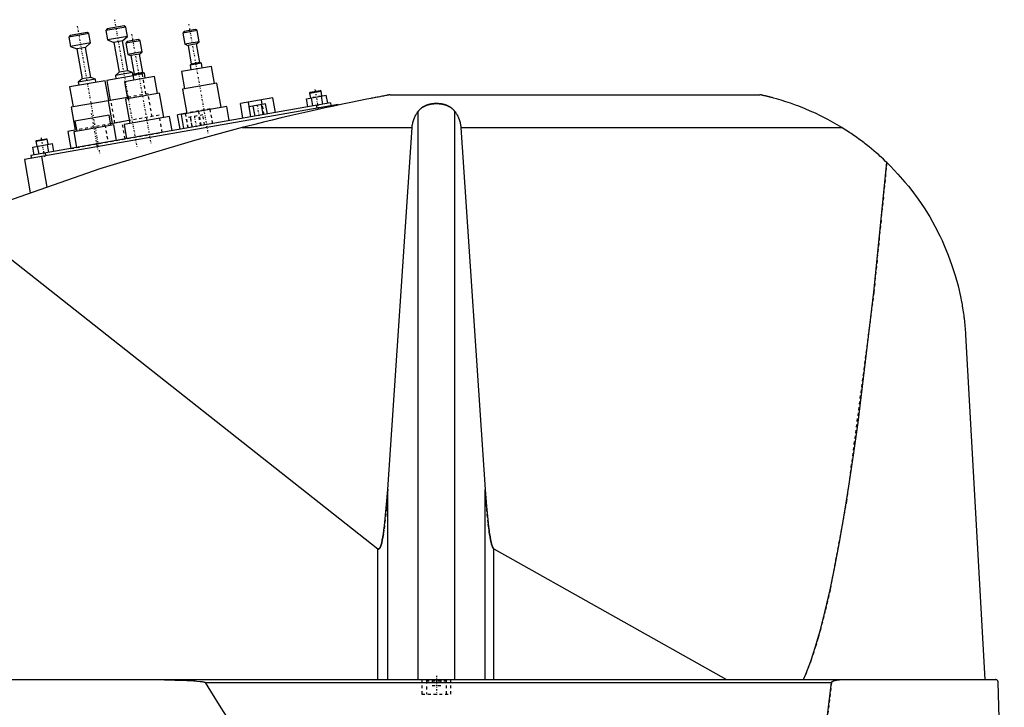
# Model space of a CAD drawing. Extents: x -1056 to 156, y -136 to 719.
# Tile 3 of 5: x -819 to -479, y 107 to 344. Entities that reach past the tile are written whole.
import ezdxf

# ---------------------------------------------------------------- set-up
doc = ezdxf.new("R2010")
doc.units = 0
doc.linetypes.add('CENTER', pattern=[1.5, 0.45, -0.5, 0.05, -0.5])
doc.linetypes.add('DASHED', pattern=[2, 1, -1])
for name, color, linetype in [('AM_0', 7, 'CONTINUOUS'), ('AM_3', 7, 'DASHED'), ('AM_7', 7, 'CENTER')]:
    doc.layers.add(name, color=color, linetype=linetype)

msp = doc.modelspace()

# ---------------------------------------------------------------- linework, layer by layer
at = {"layer": 'AM_0', "color": 7, "linetype": 'CONTINUOUS'}
for p, q in [((-795.59, 340.02), (-801.5, 338.97)), ((-795.01, 339.61), (-795.59, 340.02)), ((-782.21, 341.87), (-789.1, 340.65)), ((-788.69, 341.23), (-789.1, 340.65)), ((-789.1, 340.65), (-788.53, 337.4)), ((-782.79, 342.27), (-788.69, 341.23)), ((-782.21, 341.87), (-782.79, 342.27)), ((-781.63, 338.62), (-782.21, 341.87)), ((-757.62, 340.62), (-762.54, 339.75)), ((-762.13, 340.33), (-762.54, 339.75)), ((-758.2, 341.03), (-762.13, 340.33)), ((-757.62, 340.62), (-758.2, 341.03)), ((-756.94, 336.78), (-757.62, 340.62)), ((-795.01, 339.61), (-801.9, 338.4)), ((-801.5, 338.97), (-801.9, 338.4)), ((-801.9, 338.4), (-801.33, 335.15)), ((-794.44, 336.36), (-795.01, 339.61)), ((-781.63, 338.62), (-788.53, 337.4)), ((-788.53, 337.4), (-786.35, 336.57)), ((-783.39, 337.09), (-786.35, 336.57)), ((-786.35, 336.57), (-784.53, 326.23)), ((-783.39, 337.09), (-781.63, 338.62)), ((-781.57, 326.75), (-783.39, 337.09)), ((-777.31, 337.15), (-782.24, 336.28)), ((-781.83, 336.86), (-782.24, 336.28)), ((-777.89, 337.55), (-781.83, 336.86)), ((-777.31, 337.15), (-777.89, 337.55)), ((-776.64, 333.31), (-777.31, 337.15)), ((-762.54, 339.75), (-761.86, 335.91)), ((-756.94, 336.78), (-761.86, 335.91)), ((-757.82, 336.01), (-756.94, 336.78)), ((-794.44, 336.36), (-801.33, 335.15)), ((-801.33, 335.15), (-799.15, 334.31)), ((-796.2, 334.83), (-799.15, 334.31)), ((-799.15, 334.31), (-797.33, 323.97)), ((-796.2, 334.83), (-794.44, 336.36)), ((-794.37, 324.49), (-796.2, 334.83)), ((-782.24, 336.28), (-781.56, 332.44)), ((-776.64, 333.31), (-781.56, 332.44)), ((-777.52, 332.54), (-776.64, 333.31)), ((-761.86, 335.91), (-760.77, 335.49)), ((-757.82, 336.01), (-760.77, 335.49)), ((-760.77, 335.49), (-759.65, 329.09)), ((-756.69, 329.61), (-757.82, 336.01)), ((-781.56, 332.44), (-780.47, 332.02)), ((-777.52, 332.54), (-780.47, 332.02)), ((-780.47, 332.02), (-779.34, 325.62)), ((-776.39, 326.14), (-777.52, 332.54)), ((-781.57, 326.75), (-784.53, 326.23)), ((-779.94, 326.12), (-781.57, 326.75)), ((-752.65, 328.29), (-762.99, 326.47)), ((-762.99, 326.47), (-761.95, 320.56)), ((-756.15, 329.4), (-760.09, 328.71)), ((-759.65, 329.09), (-760.09, 328.71)), ((-760.09, 328.71), (-759.79, 327.04)), ((-756.69, 329.61), (-759.65, 329.09)), ((-756.15, 329.4), (-756.69, 329.61)), ((-755.85, 327.73), (-756.15, 329.4)), ((-751.61, 322.39), (-752.65, 328.29)), ((-789.35, 323.35), (-801.66, 321.18)), ((-797.33, 323.97), (-798.65, 322.82)), ((-792.74, 323.87), (-798.65, 322.82)), ((-794.37, 324.49), (-797.33, 323.97)), ((-792.74, 323.87), (-794.37, 324.49)), ((-792.55, 322.78), (-792.74, 323.87)), ((-788.13, 316.45), (-789.35, 323.35)), ((-779.75, 325.04), (-788.86, 323.43)), ((-788.86, 323.43), (-787.64, 316.54)), ((-784.53, 326.23), (-785.85, 325.08)), ((-779.94, 326.12), (-785.85, 325.08)), ((-785.85, 325.08), (-785.66, 324)), ((-772.35, 324.82), (-782.69, 323)), ((-782.69, 323), (-781.65, 317.09)), ((-779.75, 325.04), (-779.94, 326.12)), ((-775.84, 325.93), (-779.78, 325.24)), ((-779.34, 325.62), (-779.78, 325.24)), ((-779.78, 325.24), (-779.49, 323.56)), ((-776.39, 326.14), (-779.34, 325.62)), ((-775.84, 325.93), (-776.39, 326.14)), ((-775.55, 324.26), (-775.84, 325.93)), ((-771.3, 318.91), (-772.35, 324.82)), ((-801.66, 321.18), (-800.44, 314.28)), ((-798.65, 322.82), (-798.46, 321.74)), ((-750.87, 322.52), (-762.69, 320.43)), ((-762.69, 320.43), (-761.21, 312.06)), ((-749.39, 314.15), (-750.87, 322.52)), ((-718.79, 319.08), (-714.85, 319.78)), ((-718.58, 319.37), (-715.14, 319.98)), ((-714.85, 319.78), (-715.14, 319.98)), ((-714.54, 318.06), (-714.85, 319.78)), ((-787.63, 316.54), (-801.18, 314.15)), ((-781.73, 317.58), (-788.38, 316.41)), ((-788.38, 316.41), (-786.99, 308.53)), ((-770.57, 319.04), (-782.38, 316.96)), ((-782.38, 316.96), (-780.91, 308.59)), ((-769.09, 310.67), (-770.57, 319.04)), ((-731.49, 317.4), (-742.71, 315.42)), ((-735.14, 315.14), (-735.42, 316.71)), ((-730.6, 312.38), (-731.49, 317.4)), ((-719.87, 317.12), (-713.05, 318.32)), ((-719.39, 314.36), (-719.87, 317.12)), ((-718.58, 319.37), (-718.79, 319.08)), ((-718.79, 319.08), (-718.48, 317.36)), ((-717.68, 314.66), (-718.17, 317.42)), ((-714.27, 315.26), (-714.75, 318.02)), ((-712.56, 315.56), (-713.05, 318.32)), ((-690.94, 318.5), (-563.33, 318.5)), ((-708.96, 315.18), (-817.29, 296.08)), ((-711.6, 315.73), (-815, 297.5)), ((-801.18, 314.15), (-799.79, 306.27)), ((-747.42, 314.49), (-763.18, 311.71)), ((-746.56, 309.57), (-747.42, 314.49)), ((-741.83, 310.4), (-742.71, 315.42)), ((-739.06, 310.89), (-739.95, 315.91)), ((-733.98, 315.34), (-739.67, 314.34)), ((-739.06, 310.89), (-739.67, 314.34)), ((-737.64, 311.14), (-738.24, 314.59)), ((-734.79, 311.64), (-735.4, 315.09)), ((-733.37, 311.89), (-733.98, 315.34)), ((-716.52, 314.86), (-716.35, 313.88)), ((-714.87, 314.14), (-714.78, 313.64)), ((-711.6, 315.73), (-711.42, 314.75)), ((-708.96, 315.18), (-708.91, 314.91)), ((-788, 311.4), (-799.82, 309.32)), ((-787.4, 307.95), (-788, 311.4)), ((-781.08, 309.57), (-787.49, 308.44)), ((-767.12, 311.02), (-782.88, 308.24)), ((-766.25, 306.1), (-767.12, 311.02)), ((-761.23, 312.16), (-764.38, 311.6)), ((-763.49, 306.58), (-764.38, 311.6)), ((-763.18, 311.71), (-762.31, 306.79)), ((-761.6, 311.99), (-761.61, 312.09)), ((-681.34, 116.6), (-681.34, 312.71)), ((-668.66, 116.6), (-668.66, 312.71)), ((-799.31, 306.36), (-802.25, 305.84)), ((-786.41, 308.13), (-800.2, 305.69)), ((-799.82, 309.32), (-799.21, 305.87)), ((-786.99, 308.53), (-787.48, 308.45)), ((-785.46, 302.71), (-786.41, 308.13)), ((-782.88, 308.24), (-782.01, 303.32)), ((-742.03, 307.16), (-683.43, 307.16)), ((-691.83, 182.23), (-683.43, 307.16)), ((-666.57, 307.16), (-535.05, 307.16)), ((-666.57, 307.16), (-658.17, 182.23)), ((-813.33, 302.41), (-809.39, 303.1)), ((-813.12, 302.7), (-813.33, 302.41)), ((-813.12, 302.7), (-809.68, 303.31)), ((-809.39, 303.1), (-809.68, 303.31)), ((-809.08, 301.38), (-809.39, 303.1)), ((-802.25, 305.84), (-801.21, 299.93)), ((-800.2, 305.69), (-799.24, 300.28)), ((-814.41, 300.44), (-807.59, 301.64)), ((-813.93, 297.69), (-814.41, 300.44)), ((-813.33, 302.41), (-813.02, 300.69)), ((-812.22, 297.99), (-812.71, 300.74)), ((-808.81, 298.59), (-809.3, 301.34)), ((-807.1, 298.89), (-807.59, 301.64)), ((-817.29, 296.08), (-815.26, 284.59)), ((-815, 297.5), (-814.83, 296.52)), ((-811.38, 297.12), (-809.53, 286.63)), ((-810.08, 298.37), (-809.9, 297.38)), ((-839.33, 275.44), (-695.22, 161.75)), ((-492.34, 235.56), (-485.65, 116.6)), ((-691.83, 116.6), (-691.83, 182.23)), ((-658.17, 116.6), (-658.17, 182.23)), ((-695.22, 116.6), (-695.22, 161.75)), ((-655.15, 161.71), (-574.82, 116.6)), ((-655.15, 116.6), (-655.15, 161.71)), ((-1052.45, 116.6), (-482.05, 116.6)), ((-754.88, 115.63), (-538.61, 115.63)), ((-478.96, 34.5), (-481.05, 115.63))]:
    msp.add_line(p, q, dxfattribs=at)
for points in [[(-690.94, 318.5, 0), (-690.94, 318.5, 0), (-690.94, 318.5, 0), (-690.94, 318.5, 0), (-690.95, 318.5, 0), (-690.95, 318.5, 0), (-690.96, 318.49, 0), (-690.98, 318.49, 0), (-691, 318.49, 0), (-691.02, 318.48, 0), (-691.04, 318.48, 0), (-691.05, 318.48, 0), (-691.06, 318.48, 0), (-691.09, 318.47, 0), (-691.12, 318.47, 0), (-691.15, 318.46, 0), (-691.19, 318.45, 0), (-691.22, 318.45, 0), (-691.24, 318.44, 0), (-691.26, 318.44, 0), (-691.3, 318.43, 0), (-691.35, 318.42, 0), (-691.37, 318.42, 0), (-691.39, 318.41, 0), (-691.44, 318.41, 0), (-691.48, 318.4, 0), (-691.51, 318.39, 0), (-691.53, 318.39, 0), (-691.58, 318.38, 0), (-691.64, 318.37, 0), (-691.69, 318.36, 0), (-691.74, 318.35, 0), (-691.8, 318.34, 0), (-691.83, 318.33, 0), (-691.86, 318.33, 0), (-691.91, 318.32, 0), (-691.97, 318.31, 0), (-692.03, 318.29, 0), (-692.08, 318.28, 0), (-692.14, 318.27, 0), (-692.17, 318.27, 0), (-692.2, 318.26, 0), (-692.26, 318.25, 0), (-692.32, 318.24, 0), (-692.53, 318.2, 0), (-692.91, 318.13, 0), (-693.31, 318.05, 0), (-693.52, 318.01, 0), (-693.73, 317.97, 0), (-694.16, 317.89, 0), (-694.6, 317.8, 0), (-695.06, 317.71, 0), (-695.52, 317.63, 0), (-695.99, 317.53, 0), (-696.22, 317.49, 0), (-696.46, 317.44, 0), (-696.93, 317.35, 0), (-697.41, 317.26, 0), (-697.64, 317.21, 0), (-699.05, 316.93, 0), (-701.78, 316.39, 0), (-704.59, 315.81, 0), (-707.47, 315.21, 0), (-710.41, 314.59, 0), (-713.39, 313.95, 0), (-714.9, 313.62, 0), (-716.41, 313.28, 0), (-719.46, 312.6, 0), (-722.52, 311.91, 0), (-725.58, 311.19, 0), (-728.64, 310.47, 0), (-731.68, 309.74, 0), (-733.19, 309.37, 0), (-734.69, 309.01, 0), (-737.67, 308.27, 0), (-740.59, 307.53, 0), (-742.03, 307.16, 0)], [(-535.05, 307.16, 0), (-535.83, 307.64, 0), (-537.44, 308.58, 0), (-539.09, 309.5, 0), (-539.92, 309.95, 0), (-540.77, 310.4, 0), (-542.47, 311.26, 0), (-544.2, 312.08, 0), (-545.93, 312.87, 0), (-547.66, 313.61, 0), (-549.37, 314.3, 0), (-550.23, 314.63, 0), (-551.07, 314.95, 0), (-552.74, 315.54, 0), (-554.36, 316.09, 0), (-555.96, 316.59, 0), (-557.62, 317.08, 0), (-558.6, 317.35, 0), (-558.87, 317.42, 0), (-559.14, 317.5, 0), (-559.28, 317.53, 0), (-559.41, 317.57, 0), (-559.68, 317.64, 0), (-559.94, 317.7, 0), (-560.07, 317.74, 0), (-560.2, 317.77, 0), (-560.46, 317.83, 0), (-560.71, 317.9, 0), (-560.83, 317.93, 0), (-560.95, 317.96, 0), (-561.19, 318.01, 0), (-561.42, 318.07, 0), (-561.65, 318.12, 0), (-561.86, 318.17, 0), (-562.07, 318.22, 0), (-562.18, 318.24, 0), (-562.28, 318.27, 0), (-562.48, 318.31, 0), (-562.67, 318.36, 0), (-562.78, 318.38, 0), (-562.8, 318.39, 0), (-562.83, 318.39, 0), (-562.84, 318.39, 0), (-562.86, 318.4, 0), (-562.89, 318.4, 0), (-562.91, 318.41, 0), (-562.94, 318.41, 0), (-562.96, 318.42, 0), (-562.99, 318.42, 0), (-563, 318.43, 0), (-563.01, 318.43, 0), (-563.03, 318.44, 0), (-563.05, 318.44, 0), (-563.07, 318.44, 0), (-563.1, 318.45, 0), (-563.12, 318.45, 0), (-563.13, 318.46, 0), (-563.13, 318.46, 0), (-563.15, 318.46, 0), (-563.17, 318.47, 0), (-563.18, 318.47, 0), (-563.19, 318.47, 0), (-563.2, 318.47, 0), (-563.22, 318.48, 0), (-563.22, 318.48, 0), (-563.23, 318.48, 0), (-563.24, 318.48, 0), (-563.26, 318.48, 0), (-563.27, 318.49, 0), (-563.28, 318.49, 0), (-563.29, 318.49, 0), (-563.29, 318.49, 0), (-563.3, 318.49, 0), (-563.3, 318.49, 0), (-563.31, 318.5, 0), (-563.32, 318.5, 0), (-563.32, 318.5, 0), (-563.33, 318.5, 0), (-563.33, 318.5, 0), (-563.33, 318.5, 0), (-563.33, 318.5, 0), (-563.33, 318.5, 0), (-563.33, 318.5, 0)], [(-681.34, 312.71, 0), (-681.3, 312.76, 0), (-681.23, 312.86, 0), (-681.15, 312.95, 0), (-681.11, 313, 0), (-681.07, 313.05, 0), (-680.99, 313.14, 0), (-680.91, 313.24, 0), (-680.82, 313.33, 0), (-680.73, 313.42, 0), (-680.63, 313.51, 0), (-680.59, 313.56, 0), (-680.54, 313.6, 0), (-680.44, 313.69, 0), (-680.34, 313.77, 0), (-680.24, 313.85, 0), (-680.14, 313.93, 0), (-680.03, 314.01, 0), (-679.98, 314.05, 0), (-679.93, 314.09, 0), (-679.82, 314.16, 0), (-679.71, 314.23, 0), (-679.66, 314.26, 0), (-679.6, 314.3, 0), (-679.49, 314.36, 0), (-679.39, 314.42, 0), (-679.33, 314.45, 0), (-679.28, 314.48, 0), (-679.17, 314.54, 0), (-679.05, 314.59, 0), (-678.94, 314.65, 0), (-678.82, 314.7, 0), (-678.7, 314.75, 0), (-678.64, 314.78, 0), (-678.58, 314.8, 0), (-678.46, 314.85, 0), (-678.33, 314.9, 0), (-678.21, 314.94, 0), (-678.08, 314.99, 0), (-677.95, 315.03, 0), (-677.88, 315.05, 0), (-677.81, 315.07, 0), (-677.68, 315.1, 0), (-677.55, 315.14, 0), (-677.41, 315.17, 0), (-677.28, 315.2, 0), (-677.14, 315.23, 0), (-677.07, 315.25, 0), (-677, 315.26, 0), (-676.86, 315.28, 0), (-676.72, 315.31, 0), (-676.59, 315.33, 0), (-676.45, 315.35, 0), (-676.31, 315.37, 0), (-676.24, 315.37, 0), (-676.17, 315.38, 0), (-676.03, 315.4, 0), (-675.89, 315.41, 0), (-675.75, 315.42, 0), (-675.61, 315.43, 0), (-675.47, 315.43, 0), (-675.41, 315.44, 0), (-675.34, 315.44, 0), (-675.2, 315.44, 0), (-675.07, 315.44, 0), (-675, 315.44, 0), (-674.93, 315.44, 0), (-674.8, 315.44, 0), (-674.66, 315.44, 0), (-674.59, 315.44, 0), (-674.53, 315.43, 0), (-674.39, 315.43, 0), (-674.25, 315.42, 0), (-674.11, 315.41, 0), (-673.97, 315.4, 0), (-673.83, 315.38, 0), (-673.76, 315.37, 0), (-673.69, 315.37, 0), (-673.55, 315.35, 0), (-673.41, 315.33, 0), (-673.28, 315.31, 0), (-673.14, 315.28, 0), (-673, 315.26, 0), (-672.93, 315.25, 0), (-672.86, 315.23, 0), (-672.72, 315.2, 0), (-672.59, 315.17, 0), (-672.45, 315.14, 0), (-672.32, 315.1, 0), (-672.19, 315.07, 0), (-672.12, 315.05, 0), (-672.05, 315.03, 0), (-671.92, 314.99, 0), (-671.79, 314.94, 0), (-671.67, 314.9, 0), (-671.54, 314.85, 0), (-671.42, 314.8, 0), (-671.36, 314.78, 0), (-671.3, 314.75, 0), (-671.18, 314.7, 0), (-671.06, 314.65, 0), (-670.95, 314.59, 0), (-670.83, 314.54, 0), (-670.72, 314.48, 0), (-670.67, 314.45, 0), (-670.61, 314.42, 0), (-670.51, 314.36, 0), (-670.4, 314.3, 0), (-670.34, 314.26, 0), (-670.29, 314.23, 0), (-670.18, 314.16, 0), (-670.07, 314.09, 0), (-670.02, 314.05, 0), (-669.97, 314.01, 0), (-669.86, 313.93, 0), (-669.76, 313.85, 0), (-669.66, 313.77, 0), (-669.56, 313.69, 0), (-669.46, 313.6, 0), (-669.41, 313.56, 0), (-669.37, 313.51, 0), (-669.27, 313.42, 0), (-669.18, 313.33, 0), (-669.09, 313.24, 0), (-669.01, 313.14, 0), (-668.93, 313.05, 0), (-668.89, 313, 0), (-668.85, 312.95, 0), (-668.77, 312.86, 0), (-668.7, 312.76, 0), (-668.66, 312.71, 0)], [(-683.43, 307.16, 0), (-683.42, 307.32, 0), (-683.39, 307.65, 0), (-683.34, 307.97, 0), (-683.32, 308.13, 0), (-683.29, 308.3, 0), (-683.22, 308.62, 0), (-683.15, 308.94, 0), (-683.06, 309.26, 0), (-682.97, 309.57, 0), (-682.86, 309.89, 0), (-682.8, 310.04, 0), (-682.74, 310.2, 0), (-682.61, 310.51, 0), (-682.48, 310.81, 0), (-682.33, 311.11, 0), (-682.17, 311.41, 0), (-682, 311.71, 0), (-681.92, 311.86, 0), (-681.83, 312, 0), (-681.64, 312.29, 0), (-681.44, 312.57, 0), (-681.34, 312.71, 0)], [(-668.66, 312.71, 0), (-668.56, 312.57, 0), (-668.36, 312.29, 0), (-668.17, 312, 0), (-668.08, 311.86, 0), (-668, 311.71, 0), (-667.83, 311.41, 0), (-667.67, 311.11, 0), (-667.52, 310.81, 0), (-667.39, 310.51, 0), (-667.26, 310.2, 0), (-667.2, 310.04, 0), (-667.14, 309.89, 0), (-667.03, 309.57, 0), (-666.94, 309.26, 0), (-666.85, 308.94, 0), (-666.78, 308.62, 0), (-666.71, 308.3, 0), (-666.68, 308.13, 0), (-666.66, 307.97, 0), (-666.61, 307.65, 0), (-666.58, 307.32, 0), (-666.57, 307.16, 0)], [(-742.03, 307.16, 0), (-758.52, 302.74, 0), (-791.19, 292.86, 0), (-823.4, 281.59, 0), (-839.33, 275.44, 0)], [(-519.53, 295.09, 0), (-519.92, 295.47, 0), (-520.71, 296.22, 0), (-521.52, 296.97, 0), (-521.92, 297.33, 0), (-522.33, 297.7, 0), (-523.15, 298.42, 0), (-523.98, 299.14, 0), (-524.82, 299.84, 0), (-525.67, 300.53, 0), (-526.53, 301.21, 0), (-526.96, 301.55, 0), (-527.39, 301.89, 0), (-528.26, 302.55, 0), (-529.14, 303.2, 0), (-530.03, 303.84, 0), (-530.93, 304.47, 0), (-531.83, 305.08, 0), (-532.28, 305.39, 0), (-532.74, 305.69, 0), (-533.66, 306.29, 0), (-534.58, 306.87, 0), (-535.05, 307.16, 0)], [(-548.33, 116.6, 0), (-547.49, 118.52, 0), (-545.8, 122.91, 0), (-544.12, 128.01, 0), (-543.28, 130.82, 0), (-542.45, 133.82, 0), (-540.78, 140.33, 0), (-539.13, 147.55, 0), (-537.48, 155.47, 0), (-535.84, 164.08, 0), (-534.22, 173.39, 0), (-533.41, 178.3, 0), (-532.61, 183.38, 0), (-531.01, 194.05, 0), (-529.42, 205.39, 0), (-524, 250.31, 0), (-519.53, 295.09, 0)], [(-519.53, 295.09, 0), (-518.22, 293.79, 0), (-515.68, 291.12, 0), (-513.25, 288.34, 0), (-512.07, 286.91, 0), (-510.93, 285.46, 0), (-508.74, 282.49, 0), (-506.67, 279.43, 0), (-504.72, 276.3, 0), (-502.91, 273.09, 0), (-501.24, 269.81, 0), (-500.45, 268.14, 0), (-499.7, 266.46, 0), (-498.3, 263.06, 0), (-497.03, 259.6, 0), (-495.91, 256.08, 0), (-494.93, 252.5, 0), (-494.09, 248.86, 0), (-493.73, 247.01, 0), (-493.67, 246.71, 0), (-493.56, 246.09, 0), (-493.45, 245.46, 0), (-493.4, 245.15, 0), (-493.35, 244.84, 0), (-493.25, 244.21, 0), (-493.16, 243.59, 0), (-493.07, 242.96, 0), (-492.98, 242.33, 0), (-492.9, 241.69, 0), (-492.86, 241.37, 0), (-492.82, 241.06, 0), (-492.75, 240.42, 0), (-492.68, 239.78, 0), (-492.62, 239.13, 0), (-492.56, 238.49, 0), (-492.5, 237.84, 0), (-492.47, 237.52, 0), (-492.45, 237.19, 0), (-492.4, 236.54, 0), (-492.36, 235.89, 0), (-492.34, 235.56, 0)], [(-695.22, 161.75, 0), (-695.21, 161.75, 0), (-695.21, 161.75, 0), (-695.2, 161.74, 0), (-695.2, 161.74, 0), (-695.2, 161.74, 0), (-695.19, 161.73, 0), (-695.19, 161.73, 0), (-695.18, 161.73, 0), (-695.17, 161.72, 0), (-695.17, 161.72, 0), (-695.17, 161.72, 0), (-695.16, 161.71, 0), (-695.16, 161.71, 0), (-695.15, 161.71, 0), (-695.15, 161.71, 0), (-695.14, 161.7, 0), (-695.14, 161.7, 0), (-695.13, 161.7, 0), (-695.13, 161.7, 0), (-695.12, 161.69, 0), (-695.12, 161.69, 0), (-695.12, 161.69, 0), (-695.11, 161.69, 0), (-695.11, 161.69, 0), (-695.1, 161.68, 0), (-695.1, 161.68, 0), (-695.1, 161.68, 0), (-695.09, 161.68, 0), (-695.08, 161.68, 0), (-695.08, 161.68, 0), (-695.07, 161.68, 0), (-695.07, 161.67, 0), (-695.07, 161.67, 0), (-695.06, 161.67, 0), (-695.06, 161.67, 0), (-695.05, 161.67, 0), (-695.05, 161.67, 0), (-695.04, 161.67, 0), (-695.03, 161.67, 0), (-695.03, 161.67, 0), (-695.03, 161.67, 0), (-695.02, 161.67, 0), (-695.02, 161.67, 0), (-695.01, 161.67, 0), (-695.01, 161.67, 0), (-695, 161.67, 0), (-695, 161.67, 0), (-694.99, 161.67, 0), (-694.99, 161.67, 0), (-694.98, 161.67, 0), (-694.98, 161.67, 0), (-694.97, 161.67, 0), (-694.97, 161.67, 0), (-694.96, 161.67, 0), (-694.96, 161.67, 0), (-694.96, 161.67, 0), (-694.95, 161.67, 0), (-694.94, 161.67, 0), (-694.94, 161.67, 0), (-694.93, 161.67, 0), (-694.93, 161.68, 0), (-694.93, 161.68, 0), (-694.92, 161.68, 0), (-694.92, 161.68, 0), (-694.91, 161.68, 0), (-694.91, 161.68, 0), (-694.9, 161.68, 0), (-694.9, 161.68, 0), (-694.9, 161.69, 0), (-694.89, 161.69, 0), (-694.89, 161.69, 0), (-694.88, 161.69, 0), (-694.88, 161.69, 0), (-694.87, 161.7, 0), (-694.87, 161.7, 0), (-694.86, 161.7, 0), (-694.86, 161.7, 0), (-694.85, 161.7, 0), (-694.85, 161.71, 0), (-694.84, 161.71, 0), (-694.84, 161.71, 0), (-694.83, 161.72, 0), (-694.83, 161.72, 0), (-694.83, 161.72, 0), (-694.82, 161.72, 0), (-694.81, 161.73, 0), (-694.81, 161.73, 0), (-694.8, 161.74, 0), (-694.8, 161.74, 0), (-694.79, 161.74, 0), (-694.79, 161.74, 0), (-694.79, 161.75, 0), (-694.78, 161.75, 0), (-694.78, 161.76, 0), (-694.77, 161.76, 0), (-694.76, 161.77, 0), (-694.76, 161.77, 0), (-694.76, 161.77, 0), (-694.75, 161.78, 0), (-694.75, 161.78, 0), (-694.73, 161.8, 0), (-694.71, 161.82, 0), (-694.69, 161.84, 0), (-694.66, 161.88, 0), (-694.63, 161.92, 0), (-694.61, 161.94, 0), (-694.59, 161.97, 0), (-694.56, 162.02, 0), (-694.52, 162.08, 0), (-694.51, 162.11, 0), (-694.49, 162.14, 0), (-694.46, 162.2, 0), (-694.42, 162.27, 0), (-694.39, 162.34, 0), (-694.36, 162.42, 0), (-694.32, 162.5, 0), (-694.31, 162.54, 0), (-694.29, 162.59, 0), (-694.26, 162.67, 0), (-694.22, 162.77, 0), (-694.11, 163.13, 0), (-693.91, 163.86, 0), (-693.71, 164.73, 0), (-693.52, 165.75, 0), (-693.42, 166.32, 0), (-693.32, 166.92, 0), (-693.13, 168.22, 0), (-692.95, 169.66, 0), (-692.32, 175.77, 0), (-691.83, 182.23, 0)], [(-658.17, 182.23, 0), (-657.73, 176.38, 0), (-657.17, 170.69, 0), (-657.01, 169.31, 0), (-656.84, 168.04, 0), (-656.76, 167.44, 0), (-656.67, 166.88, 0), (-656.5, 165.83, 0), (-656.32, 164.9, 0), (-656.15, 164.08, 0), (-655.97, 163.38, 0), (-655.79, 162.8, 0), (-655.7, 162.56, 0), (-655.68, 162.52, 0), (-655.65, 162.44, 0), (-655.62, 162.37, 0), (-655.61, 162.34, 0), (-655.59, 162.31, 0), (-655.56, 162.24, 0), (-655.53, 162.18, 0), (-655.5, 162.13, 0), (-655.47, 162.07, 0), (-655.44, 162.02, 0), (-655.43, 162, 0), (-655.41, 161.98, 0), (-655.38, 161.93, 0), (-655.35, 161.89, 0), (-655.32, 161.85, 0), (-655.29, 161.82, 0), (-655.26, 161.79, 0), (-655.25, 161.78, 0), (-655.23, 161.76, 0), (-655.21, 161.75, 0), (-655.21, 161.74, 0), (-655.2, 161.74, 0), (-655.2, 161.74, 0), (-655.2, 161.74, 0), (-655.19, 161.73, 0), (-655.19, 161.73, 0), (-655.18, 161.73, 0), (-655.18, 161.72, 0), (-655.17, 161.72, 0), (-655.17, 161.72, 0), (-655.17, 161.72, 0), (-655.16, 161.71, 0), (-655.16, 161.71, 0), (-655.15, 161.71, 0)], [(-775.92, 116.6, 0), (-772.51, 116.59, 0), (-765.33, 116.45, 0), (-761.14, 116.3, 0), (-759.97, 116.24, 0), (-758.82, 116.17, 0), (-758.26, 116.13, 0), (-757.7, 116.09, 0), (-756.58, 115.98, 0), (-755.89, 115.9, 0), (-755.7, 115.87, 0), (-755.5, 115.83, 0), (-755.41, 115.82, 0), (-755.31, 115.8, 0), (-755.21, 115.77, 0), (-755.18, 115.76, 0), (-755.15, 115.76, 0), (-755.13, 115.75, 0), (-755.12, 115.75, 0), (-755.09, 115.74, 0), (-755.06, 115.73, 0), (-755.03, 115.72, 0), (-755, 115.71, 0), (-754.97, 115.69, 0), (-754.95, 115.69, 0), (-754.95, 115.68, 0), (-754.94, 115.68, 0), (-754.94, 115.68, 0), (-754.94, 115.68, 0), (-754.94, 115.68, 0), (-754.93, 115.67, 0), (-754.93, 115.67, 0), (-754.92, 115.67, 0), (-754.92, 115.66, 0), (-754.91, 115.66, 0), (-754.91, 115.66, 0), (-754.91, 115.66, 0), (-754.9, 115.66, 0), (-754.9, 115.65, 0), (-754.9, 115.65, 0), (-754.89, 115.65, 0), (-754.89, 115.64, 0), (-754.89, 115.64, 0), (-754.89, 115.64, 0), (-754.88, 115.63, 0), (-754.88, 115.63, 0), (-754.88, 115.63, 0), (-754.88, 115.63, 0), (-754.88, 115.63, 0), (-754.88, 115.63, 0), (-754.88, 115.63, 0), (-754.88, 115.63, 0), (-754.88, 115.63, 0)], [(-754.88, 115.63, 0), (-753.05, 112.65, 0), (-749.4, 106.81, 0), (-745.75, 101.13, 0), (-743.92, 98.36, 0), (-742.09, 95.63, 0), (-738.44, 90.29, 0), (-734.79, 85.12, 0), (-731.13, 80.11, 0), (-727.48, 75.27, 0), (-723.83, 70.6, 0), (-722, 68.32, 0), (-720.17, 66.09, 0), (-716.52, 61.75, 0), (-712.86, 57.57, 0), (-709.21, 53.57, 0), (-705.56, 49.73, 0), (-701.9, 46.05, 0), (-700.07, 44.28, 0), (-698.25, 42.54, 0), (-694.59, 39.2, 0), (-690.94, 36.03, 0), (-689.11, 34.5, 0)], [(-541.63, 90.92, 0), (-538.61, 115.63, 0)], [(-538.61, 115.63, 0), (-538.61, 115.63, 0), (-538.61, 115.64, 0), (-538.61, 115.64, 0), (-538.61, 115.65, 0), (-538.61, 115.65, 0), (-538.6, 115.65, 0), (-538.6, 115.66, 0), (-538.6, 115.67, 0), (-538.6, 115.67, 0), (-538.6, 115.68, 0), (-538.6, 115.68, 0), (-538.6, 115.68, 0), (-538.59, 115.69, 0), (-538.59, 115.7, 0), (-538.59, 115.7, 0), (-538.59, 115.71, 0), (-538.58, 115.71, 0), (-538.58, 115.72, 0), (-538.58, 115.72, 0), (-538.58, 115.73, 0), (-538.58, 115.73, 0), (-538.57, 115.73, 0), (-538.57, 115.74, 0), (-538.57, 115.74, 0), (-538.57, 115.75, 0), (-538.56, 115.75, 0), (-538.56, 115.75, 0), (-538.56, 115.76, 0), (-538.55, 115.76, 0), (-538.55, 115.77, 0), (-538.55, 115.77, 0), (-538.54, 115.78, 0), (-538.54, 115.78, 0), (-538.54, 115.78, 0), (-538.54, 115.79, 0), (-538.53, 115.79, 0), (-538.52, 115.81, 0), (-538.49, 115.84, 0), (-538.47, 115.86, 0), (-538.44, 115.88, 0), (-538.42, 115.9, 0), (-538.41, 115.91, 0), (-538.38, 115.93, 0), (-538.35, 115.95, 0), (-538.31, 115.97, 0), (-538.28, 115.99, 0), (-538.25, 116.01, 0), (-538.23, 116.02, 0), (-538.21, 116.03, 0), (-538.18, 116.05, 0), (-538.15, 116.06, 0), (-538.13, 116.07, 0), (-538.11, 116.08, 0), (-538.08, 116.09, 0), (-538.04, 116.11, 0), (-538.03, 116.11, 0), (-538.01, 116.12, 0), (-537.98, 116.13, 0), (-537.94, 116.15, 0), (-537.83, 116.19, 0), (-537.62, 116.26, 0), (-537.41, 116.31, 0), (-537.19, 116.36, 0), (-536.97, 116.41, 0), (-536.85, 116.43, 0), (-536.74, 116.45, 0), (-536.51, 116.48, 0), (-536.29, 116.51, 0), (-536.06, 116.54, 0), (-535.83, 116.56, 0), (-535.61, 116.58, 0), (-535.5, 116.58, 0), (-535.38, 116.59, 0), (-535.17, 116.6, 0), (-534.95, 116.6, 0), (-534.85, 116.6, 0)], [(-481.05, 115.63, 0), (-481.05, 115.63, 0), (-481.05, 115.63, 0), (-481.05, 115.64, 0), (-481.05, 115.64, 0), (-481.05, 115.64, 0), (-481.05, 115.65, 0), (-481.05, 115.66, 0), (-481.05, 115.66, 0), (-481.05, 115.67, 0), (-481.05, 115.67, 0), (-481.05, 115.67, 0), (-481.05, 115.68, 0), (-481.05, 115.68, 0), (-481.05, 115.69, 0), (-481.05, 115.69, 0), (-481.05, 115.7, 0), (-481.06, 115.7, 0), (-481.06, 115.71, 0), (-481.06, 115.71, 0), (-481.06, 115.71, 0), (-481.06, 115.72, 0), (-481.06, 115.72, 0), (-481.06, 115.73, 0), (-481.06, 115.73, 0), (-481.06, 115.74, 0), (-481.06, 115.74, 0), (-481.06, 115.74, 0), (-481.06, 115.75, 0), (-481.06, 115.75, 0), (-481.06, 115.76, 0), (-481.06, 115.76, 0), (-481.06, 115.77, 0), (-481.06, 115.77, 0), (-481.06, 115.77, 0), (-481.07, 115.78, 0), (-481.07, 115.78, 0), (-481.07, 115.8, 0), (-481.08, 115.82, 0), (-481.08, 115.85, 0), (-481.09, 115.87, 0), (-481.09, 115.88, 0), (-481.09, 115.89, 0), (-481.1, 115.92, 0), (-481.11, 115.94, 0), (-481.12, 115.96, 0), (-481.12, 115.98, 0), (-481.13, 116, 0), (-481.14, 116.01, 0), (-481.14, 116.01, 0), (-481.15, 116.03, 0), (-481.16, 116.05, 0), (-481.16, 116.06, 0), (-481.17, 116.07, 0), (-481.17, 116.08, 0), (-481.18, 116.1, 0), (-481.19, 116.1, 0), (-481.19, 116.11, 0), (-481.2, 116.13, 0), (-481.21, 116.14, 0), (-481.24, 116.18, 0), (-481.29, 116.25, 0), (-481.34, 116.31, 0), (-481.4, 116.36, 0), (-481.46, 116.41, 0), (-481.49, 116.43, 0), (-481.52, 116.45, 0), (-481.58, 116.48, 0), (-481.64, 116.51, 0), (-481.71, 116.54, 0), (-481.77, 116.56, 0), (-481.83, 116.58, 0), (-481.86, 116.58, 0), (-481.89, 116.59, 0), (-481.96, 116.6, 0), (-482.02, 116.6, 0), (-482.05, 116.6, 0)]]:
    msp.add_polyline3d(points, dxfattribs=at)
at = {"layer": 'AM_3', "color": 6, "linetype": 'DASHED'}
for p, q in [((-776.55, 325.6), (-779.75, 325.04)), ((-775.33, 318.71), (-776.55, 325.6)), ((-787.39, 316.58), (-787.63, 316.54)), ((-786, 308.71), (-787.39, 316.58)), ((-774.59, 318.84), (-781.73, 317.58)), ((-773.2, 310.96), (-774.59, 318.84)), ((-714.75, 318.02), (-718.48, 317.36)), ((-753.15, 313.58), (-761.23, 312.16)), ((-756.2, 307.87), (-757.08, 312.89)), ((-752.27, 308.56), (-753.15, 313.58)), ((-738.35, 314.57), (-737.74, 311.12)), ((-734.69, 311.66), (-735.3, 315.11)), ((-734.53, 311.69), (-735.14, 315.14)), ((-770.74, 311.4), (-781.08, 309.57)), ((-769.7, 305.49), (-770.74, 311.4)), ((-760.73, 307.07), (-761.6, 311.99)), ((-755.65, 311.52), (-761.33, 310.52)), ((-760.72, 307.07), (-761.33, 310.52)), ((-760.02, 310.75), (-759.41, 307.3)), ((-759.3, 307.32), (-759.91, 310.77)), ((-756.46, 307.82), (-757.07, 311.27)), ((-756.35, 307.84), (-756.96, 311.29)), ((-755.04, 308.07), (-755.65, 311.52)), ((-787.48, 308.45), (-799.31, 306.36)), ((-787.49, 308.44), (-789.45, 308.1)), ((-789.45, 308.1), (-788.41, 302.19)), ((-783.54, 309.14), (-786.99, 308.53)), ((-782.5, 303.23), (-783.54, 309.14)), ((-801.21, 299.93), (-769.7, 305.49)), ((-680, 116.6), (-680, 111.6)), ((-678.1, 116.6), (-678.5, 116.2)), ((-678.5, 116.2), (-678.5, 111.6)), ((-678.5, 116.2), (-671.5, 116.2)), ((-676.5, 116.6), (-676.5, 114.6)), ((-675, 116.6), (-675, 114.6)), ((-673.5, 116.6), (-673.5, 114.6)), ((-671.5, 116.2), (-671.9, 116.6)), ((-671.5, 111.6), (-671.5, 116.2)), ((-670, 111.6), (-670, 116.6)), ((-676.5, 114.6), (-673.5, 114.6)), ((-680, 111.6), (-670, 111.6))]:
    msp.add_line(p, q, dxfattribs=at)
for points in [[(-668.66, 312.71, 0), (-668.7, 312.76, 0), (-668.77, 312.86, 0), (-668.85, 312.95, 0), (-668.89, 313, 0), (-668.93, 313.05, 0), (-669.01, 313.14, 0), (-669.09, 313.24, 0), (-669.18, 313.33, 0), (-669.27, 313.42, 0), (-669.37, 313.51, 0), (-669.41, 313.56, 0), (-669.46, 313.6, 0), (-669.56, 313.69, 0), (-669.66, 313.77, 0), (-669.76, 313.85, 0), (-669.86, 313.93, 0), (-669.97, 314.01, 0), (-670.02, 314.05, 0), (-670.07, 314.09, 0), (-670.18, 314.16, 0), (-670.29, 314.23, 0), (-670.34, 314.26, 0), (-670.4, 314.3, 0), (-670.51, 314.36, 0), (-670.61, 314.42, 0), (-670.67, 314.45, 0), (-670.72, 314.48, 0), (-670.83, 314.54, 0), (-670.95, 314.59, 0), (-671.06, 314.65, 0), (-671.18, 314.7, 0), (-671.3, 314.75, 0), (-671.36, 314.78, 0), (-671.42, 314.8, 0), (-671.54, 314.85, 0), (-671.67, 314.9, 0), (-671.79, 314.94, 0), (-671.92, 314.99, 0), (-672.05, 315.03, 0), (-672.12, 315.05, 0), (-672.19, 315.07, 0), (-672.32, 315.1, 0), (-672.45, 315.14, 0), (-672.59, 315.17, 0), (-672.72, 315.2, 0), (-672.86, 315.23, 0), (-672.93, 315.25, 0), (-673, 315.26, 0), (-673.14, 315.28, 0), (-673.28, 315.31, 0), (-673.41, 315.33, 0), (-673.55, 315.35, 0), (-673.69, 315.37, 0), (-673.76, 315.37, 0), (-673.83, 315.38, 0), (-673.97, 315.4, 0), (-674.11, 315.41, 0), (-674.25, 315.42, 0), (-674.39, 315.43, 0), (-674.53, 315.43, 0), (-674.59, 315.44, 0), (-674.66, 315.44, 0), (-674.8, 315.44, 0), (-674.93, 315.44, 0), (-675, 315.44, 0), (-675.07, 315.44, 0), (-675.2, 315.44, 0), (-675.34, 315.44, 0), (-675.41, 315.44, 0), (-675.47, 315.43, 0), (-675.61, 315.43, 0), (-675.75, 315.42, 0), (-675.89, 315.41, 0), (-676.03, 315.4, 0), (-676.17, 315.38, 0), (-676.24, 315.37, 0), (-676.31, 315.37, 0), (-676.45, 315.35, 0), (-676.59, 315.33, 0), (-676.72, 315.31, 0), (-676.86, 315.28, 0), (-677, 315.26, 0), (-677.07, 315.25, 0), (-677.14, 315.23, 0), (-677.28, 315.2, 0), (-677.41, 315.17, 0), (-677.55, 315.14, 0), (-677.68, 315.1, 0), (-677.81, 315.07, 0), (-677.88, 315.05, 0), (-677.95, 315.03, 0), (-678.08, 314.99, 0), (-678.21, 314.94, 0), (-678.33, 314.9, 0), (-678.46, 314.85, 0), (-678.58, 314.8, 0), (-678.64, 314.78, 0), (-678.7, 314.75, 0), (-678.82, 314.7, 0), (-678.94, 314.65, 0), (-679.05, 314.59, 0), (-679.17, 314.54, 0), (-679.28, 314.48, 0), (-679.33, 314.45, 0), (-679.39, 314.42, 0), (-679.49, 314.36, 0), (-679.6, 314.3, 0), (-679.66, 314.26, 0), (-679.71, 314.23, 0), (-679.82, 314.16, 0), (-679.93, 314.09, 0), (-679.98, 314.05, 0), (-680.03, 314.01, 0), (-680.14, 313.93, 0), (-680.24, 313.85, 0), (-680.34, 313.77, 0), (-680.44, 313.69, 0), (-680.54, 313.6, 0), (-680.59, 313.56, 0), (-680.63, 313.51, 0), (-680.73, 313.42, 0), (-680.82, 313.33, 0), (-680.91, 313.24, 0), (-680.99, 313.14, 0), (-681.07, 313.05, 0), (-681.11, 313, 0), (-681.15, 312.95, 0), (-681.23, 312.86, 0), (-681.3, 312.76, 0), (-681.34, 312.71, 0)], [(-519.53, 295.09, 0), (-524, 250.31, 0), (-533.41, 178.3, 0), (-539.13, 147.55, 0), (-540.78, 140.33, 0), (-542.45, 133.82, 0), (-543.28, 130.82, 0), (-544.12, 128.01, 0), (-545.8, 122.91, 0), (-547.49, 118.52, 0), (-548.33, 116.6, 0)], [(-691.83, 182.23, 0), (-692.32, 175.77, 0), (-692.95, 169.66, 0), (-693.13, 168.22, 0), (-693.32, 166.92, 0), (-693.42, 166.32, 0), (-693.52, 165.75, 0), (-693.71, 164.73, 0), (-693.91, 163.86, 0), (-694.11, 163.13, 0), (-694.22, 162.77, 0), (-694.26, 162.67, 0), (-694.29, 162.59, 0), (-694.31, 162.54, 0), (-694.32, 162.5, 0), (-694.36, 162.42, 0), (-694.39, 162.34, 0), (-694.42, 162.27, 0), (-694.46, 162.2, 0), (-694.49, 162.14, 0), (-694.51, 162.11, 0), (-694.52, 162.08, 0), (-694.56, 162.02, 0), (-694.59, 161.97, 0), (-694.61, 161.94, 0), (-694.63, 161.92, 0), (-694.66, 161.88, 0), (-694.69, 161.84, 0), (-694.71, 161.82, 0), (-694.73, 161.8, 0), (-694.76, 161.77, 0), (-694.78, 161.75, 0), (-694.79, 161.75, 0), (-694.79, 161.74, 0), (-694.79, 161.74, 0), (-694.8, 161.74, 0), (-694.8, 161.74, 0), (-694.81, 161.73, 0), (-694.81, 161.73, 0), (-694.82, 161.72, 0), (-694.83, 161.72, 0), (-694.83, 161.72, 0), (-694.83, 161.72, 0), (-694.84, 161.71, 0), (-694.84, 161.71, 0), (-694.85, 161.71, 0), (-694.85, 161.7, 0), (-694.86, 161.7, 0), (-694.86, 161.7, 0), (-694.87, 161.7, 0), (-694.87, 161.7, 0), (-694.88, 161.69, 0), (-694.88, 161.69, 0), (-694.89, 161.69, 0), (-694.89, 161.69, 0), (-694.9, 161.69, 0), (-694.9, 161.68, 0), (-694.9, 161.68, 0), (-694.91, 161.68, 0), (-694.91, 161.68, 0), (-694.92, 161.68, 0), (-694.92, 161.68, 0), (-694.93, 161.68, 0), (-694.93, 161.68, 0), (-694.93, 161.67, 0), (-694.94, 161.67, 0), (-694.94, 161.67, 0), (-694.95, 161.67, 0), (-694.96, 161.67, 0), (-694.96, 161.67, 0), (-694.96, 161.67, 0), (-694.97, 161.67, 0), (-694.97, 161.67, 0), (-694.98, 161.67, 0), (-694.98, 161.67, 0), (-694.99, 161.67, 0), (-694.99, 161.67, 0), (-695, 161.67, 0), (-695, 161.67, 0), (-695.01, 161.67, 0), (-695.01, 161.67, 0), (-695.02, 161.67, 0), (-695.02, 161.67, 0), (-695.03, 161.67, 0), (-695.03, 161.67, 0), (-695.03, 161.67, 0), (-695.04, 161.67, 0), (-695.05, 161.67, 0), (-695.05, 161.67, 0), (-695.06, 161.67, 0), (-695.06, 161.67, 0), (-695.07, 161.67, 0), (-695.07, 161.67, 0), (-695.07, 161.68, 0), (-695.08, 161.68, 0), (-695.08, 161.68, 0), (-695.09, 161.68, 0), (-695.1, 161.68, 0), (-695.1, 161.68, 0), (-695.1, 161.68, 0), (-695.11, 161.69, 0), (-695.11, 161.69, 0), (-695.12, 161.69, 0), (-695.12, 161.69, 0), (-695.12, 161.69, 0), (-695.13, 161.7, 0), (-695.13, 161.7, 0), (-695.14, 161.7, 0), (-695.14, 161.7, 0), (-695.15, 161.71, 0), (-695.15, 161.71, 0), (-695.16, 161.71, 0), (-695.16, 161.71, 0), (-695.17, 161.72, 0), (-695.17, 161.72, 0), (-695.17, 161.72, 0), (-695.18, 161.73, 0), (-695.19, 161.73, 0), (-695.19, 161.73, 0), (-695.2, 161.74, 0), (-695.2, 161.74, 0), (-695.2, 161.74, 0), (-695.21, 161.75, 0), (-695.21, 161.75, 0), (-695.22, 161.75, 0)], [(-655.15, 161.71, 0), (-655.16, 161.71, 0), (-655.16, 161.71, 0), (-655.17, 161.72, 0), (-655.17, 161.72, 0), (-655.17, 161.72, 0), (-655.18, 161.72, 0), (-655.18, 161.73, 0), (-655.19, 161.73, 0), (-655.19, 161.73, 0), (-655.2, 161.74, 0), (-655.2, 161.74, 0), (-655.2, 161.74, 0), (-655.21, 161.74, 0), (-655.21, 161.75, 0), (-655.23, 161.76, 0), (-655.25, 161.78, 0), (-655.26, 161.79, 0), (-655.29, 161.82, 0), (-655.32, 161.85, 0), (-655.35, 161.89, 0), (-655.38, 161.93, 0), (-655.41, 161.98, 0), (-655.43, 162, 0), (-655.44, 162.02, 0), (-655.47, 162.07, 0), (-655.5, 162.13, 0), (-655.53, 162.18, 0), (-655.56, 162.24, 0), (-655.59, 162.31, 0), (-655.61, 162.34, 0), (-655.62, 162.37, 0), (-655.65, 162.44, 0), (-655.68, 162.52, 0), (-655.7, 162.56, 0), (-655.71, 162.6, 0), (-655.74, 162.68, 0), (-655.77, 162.76, 0), (-655.79, 162.8, 0), (-655.8, 162.85, 0), (-655.83, 162.94, 0), (-655.86, 163.03, 0), (-655.97, 163.38, 0), (-656.15, 164.08, 0), (-656.32, 164.9, 0), (-656.5, 165.83, 0), (-656.67, 166.88, 0), (-656.76, 167.44, 0), (-656.84, 168.04, 0), (-657.01, 169.31, 0), (-657.17, 170.69, 0), (-657.73, 176.38, 0), (-658.17, 182.23, 0)], [(-538.61, 115.63, 0), (-541.63, 90.92, 0)]]:
    msp.add_polyline3d(points, dxfattribs=at)
at = {"layer": 'AM_7', "color": 4, "linetype": 'CENTER'}
for p, q in [((-786.21, 344.4), (-778.41, 300.19)), ((-799.01, 342.14), (-791.22, 297.94)), ((-760.56, 342.91), (-753.89, 305.08)), ((-780.26, 339.44), (-773.58, 301.6)), ((-716.96, 320.27), (-715.81, 313.72)), ((-736.18, 311.22), (-736.85, 315.01)), ((-794.2, 311.99), (-792.04, 299.74)), ((-757.85, 307.4), (-758.52, 311.19)), ((-811.51, 303.59), (-810.35, 297.04)), ((-675, 117.9), (-675, 111.3))]:
    msp.add_line(p, q, dxfattribs=at)

doc.saveas('drawing.dxf')
